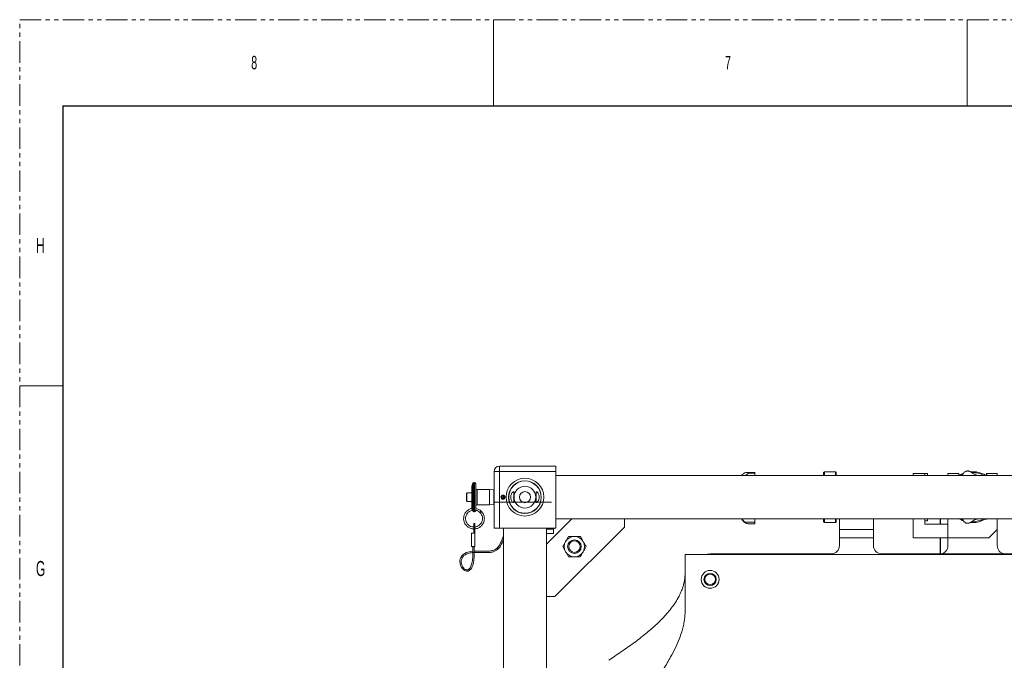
# Model space of a CAD drawing. Header units: millimetres. Extents: x 0 to 1118, y 0 to 864.
# Tile 3 of 13: x 0 to 290, y 675 to 864. Entities that reach past the tile are written whole.
import ezdxf

# ---------------------------------------------------------------- set-up
doc = ezdxf.new("R2010")
doc.units = ezdxf.units.MM
doc.linetypes.add('PHANTOM', pattern=[12.7, 6.35, -1.27, 1.27, -1.27, 1.27, -1.27])
doc.styles.add('SLDTEXTSTYLE1', font='TXT', dxfattribs={"width": 0.6})

msp = doc.modelspace()

# ---------------------------------------------------------------- linework, layer by layer
at = {"color": 7, "linetype": 'PHANTOM', "lineweight": 0}
for p, q in [((0, 0), (0, 863.6)), ((0, 863.6), (1117.6, 863.6))]:
    msp.add_line(p, q, dxfattribs=at)
at = {"color": 7, "linetype": 'Continuous', "lineweight": 0}
for p, q in [((139.7, 863.6), (139.7, 838.2)), ((279.4, 863.6), (279.4, 838.2)), ((0, 755.65), (12.7, 755.65))]:
    msp.add_line(p, q, dxfattribs=at)
at = {"color": 7, "linetype": 'Continuous', "lineweight": 30}
for q in [(12.7, 25.4), (1104.9, 838.2)]:
    msp.add_line((12.7, 838.2), q, dxfattribs=at)
at = {"color": 7, "linetype": 'Continuous', "lineweight": 15}
for p, q in [((141.4411, 730.3155), (141.4411, 731.903)), ((141.4411, 731.903), (158.1036, 731.903)), ((158.1036, 731.903), (158.1036, 730.3155)), ((139.8536, 713.653), (139.8536, 730.3155)), ((139.8536, 730.3155), (141.4411, 730.3155)), ((141.4411, 730.3155), (141.4411, 713.653)), ((158.1036, 730.3155), (141.4411, 730.3155)), ((158.1036, 713.653), (158.1036, 730.3155)), ((414.8536, 729.128), (158.1036, 729.128)), ((213.6612, 729.8531), (213.7573, 729.904)), ((213.7573, 729.904), (213.8438, 729.928)), ((216.8117, 730.0219), (214.3718, 730.0219)), ((214.9985, 729.8863), (214.9985, 729.8599)), ((214.9985, 729.8863), (216.8111, 729.8863)), ((216.8111, 729.8599), (214.9985, 729.8599)), ((216.8111, 729.8599), (216.8111, 729.8863)), ((237.2711, 730.278), (237.0211, 730.028)), ((237.0211, 729.128), (237.0211, 730.028)), ((240.5211, 730.278), (237.2711, 730.278)), ((237.2711, 730.278), (237.2711, 729.128)), ((240.7711, 730.028), (240.5211, 730.278)), ((240.5211, 729.128), (240.5211, 730.278)), ((240.7711, 730.028), (240.7711, 729.128)), ((263.4286, 729.778), (266.8711, 729.778)), ((263.4286, 729.128), (263.4286, 729.778)), ((266.8711, 729.778), (267.6648, 729.778)), ((266.8711, 729.128), (266.8711, 729.778)), ((267.6648, 729.778), (267.6648, 729.128)), ((273.6786, 729.128), (273.6786, 729.778)), ((273.6786, 729.778), (276.8661, 729.778)), ((276.8661, 729.778), (276.8661, 729.128)), ((284.6675, 729.2395), (284.0779, 729.128)), ((285.0411, 729.778), (288.2286, 729.778)), ((285.0411, 729.2459), (285.0411, 729.778)), ((288.2286, 729.778), (288.2286, 729.128)), ((133.5752, 726.8508), (133.2734, 726.0215)), ((133.2734, 719.5396), (133.2734, 726.0215)), ((134.0671, 727.1119), (133.9481, 727.1119)), ((134.464, 726.715), (134.464, 718.8425)), ((131.7851, 723.6854), (131.7851, 723.9274)), ((131.7851, 721.6287), (131.7851, 723.6854)), ((133.2734, 724.0226), (131.8803, 724.0226)), ((138.5333, 725.0601), (134.8609, 725.0601)), ((139.8181, 724.925), (138.5333, 725.0601)), ((138.5333, 720.496), (138.5333, 725.0601)), ((139.8536, 724.8896), (139.8181, 724.925)), ((139.8181, 722.778), (139.8181, 724.925)), ((139.8536, 724.8896), (139.8536, 720.6665)), ((139.8536, 724.273), (139.8536, 724.273)), ((142.1544, 723.2939), (142.2815, 723.1082)), ((142.2815, 723.1082), (142.2956, 723.0875)), ((142.5073, 723.178), (142.5073, 723.403)), ((142.5073, 723.153), (142.5073, 723.178)), ((131.8803, 721.5334), (133.2734, 721.5334)), ((134.8609, 720.496), (138.5333, 720.496)), ((138.5333, 720.496), (139.8181, 720.631)), ((139.8181, 720.631), (139.8181, 722.778)), ((139.8181, 720.631), (139.8536, 720.6665)), ((139.8536, 721.283), (156.8536, 721.283)), ((131.7934, 718.613), (131.7213, 718.5273)), ((133.5342, 718.8179), (133.5752, 718.7053)), ((133.9481, 718.4442), (134.0671, 718.4442)), ((134.4638, 718.829), (134.464, 718.8425)), ((136.1129, 718.613), (135.7222, 718.2223)), ((134.2417, 714.968), (133.9084, 714.968)), ((133.9084, 713.1708), (133.9084, 714.968)), ((134.2417, 713.1708), (134.2417, 714.968)), ((155.3286, 708.928), (162.8286, 716.428)), ((158.1036, 716.428), (414.8536, 716.428)), ((178.2891, 713.928), (178.2891, 716.428)), ((216.8111, 715.4106), (213.7573, 715.4106)), ((214.9985, 714.9031), (214.9985, 714.903)), ((214.9985, 714.9031), (216.8111, 714.9031)), ((216.8111, 714.9031), (214.9985, 714.9031)), ((237.0211, 715.528), (237.0211, 716.428)), ((237.0211, 715.528), (237.2711, 715.278)), ((237.2711, 716.428), (237.2711, 715.278)), ((237.2711, 715.278), (240.5211, 715.278)), ((240.5211, 715.278), (240.5211, 716.428)), ((240.5211, 715.278), (240.7711, 715.528)), ((240.7711, 716.428), (240.7711, 715.528)), ((241.7211, 713.278), (241.7211, 716.428)), ((251.7211, 716.428), (251.7211, 713.278)), ((263.4286, 716.428), (263.4286, 710.778)), ((266.8711, 716.428), (266.8711, 715.778)), ((266.8711, 716.428), (266.8711, 714.778)), ((266.8711, 715.778), (267.6648, 715.778)), ((266.8711, 714.778), (273.6786, 714.778)), ((267.6648, 716.428), (267.6648, 715.778)), ((271.4286, 714.778), (271.4286, 716.428)), ((273.6786, 716.428), (273.6786, 710.778)), ((273.6786, 714.778), (273.6786, 710.778)), ((277.9015, 716.428), (278.1416, 716.0071)), ((280.9536, 715.278), (280.4244, 715.2967)), ((280.6819, 715.5331), (280.9536, 715.528)), ((288.2286, 716.428), (288.2286, 713.278)), ((133.25, 712.1899), (133.25, 708.2212)), ((134.2417, 712.1899), (133.25, 712.1899)), ((133.9084, 713.1708), (134.2417, 713.1708)), ((133.9084, 712.1899), (133.9084, 713.1708)), ((134.2417, 712.1899), (134.2417, 713.1708)), ((134.2417, 708.2212), (134.2417, 712.1899)), ((141.4411, 713.653), (139.8536, 713.653)), ((158.1036, 713.653), (141.4411, 713.653)), ((142.6286, 713.653), (142.6286, 550.653)), ((155.3286, 550.653), (155.3286, 713.653)), ((155.747, 713.3197), (155.3286, 713.3197)), ((155.3286, 712.0697), (157.4161, 712.0697)), ((155.747, 713.3197), (155.747, 713.653)), ((157.5442, 713.3197), (155.747, 713.3197)), ((157.4161, 712.0697), (157.4161, 713.3197)), ((157.5442, 713.3197), (157.5442, 713.653)), ((157.8286, 693.4675), (178.2891, 713.928)), ((241.7211, 713.278), (251.7211, 713.278)), ((241.7211, 710.778), (241.7211, 713.278)), ((251.7211, 713.278), (251.7211, 710.778)), ((285.7286, 710.778), (288.2286, 713.278)), ((288.2286, 708.4866), (288.2286, 713.278)), ((251.7211, 710.778), (241.7211, 710.778)), ((241.7211, 710.778), (241.7211, 708.5255)), ((251.7211, 708.5255), (251.7211, 710.778)), ((263.4286, 710.778), (273.6786, 710.778)), ((271.4286, 706.0255), (271.4286, 710.778)), ((285.7286, 710.778), (273.6786, 710.778)), ((273.6786, 710.778), (273.6786, 708.4866)), ((134.2417, 708.2212), (133.25, 708.2212)), ((133.6464, 708.2212), (133.6464, 706.4109)), ((134.0433, 706.4109), (133.6464, 706.4109)), ((134.0433, 706.4109), (134.0433, 708.2212)), ((196.2036, 689.2571), (196.2036, 705.9001)), ((196.2036, 705.9001), (407.2036, 705.9001)), ((239.2211, 706.0255), (203.5786, 706.0255)), ((399.8286, 706.0255), (254.2211, 706.0255)), ((196.0817, 698.7411), (196.0786, 698.5255)), ((155.3286, 693.4675), (157.8286, 693.4675))]:
    msp.add_line(p, q, dxfattribs=at)
at = {"color": 9, "linetype": 'Continuous', "lineweight": 15}
for p, q in [((133.5752, 722.778), (133.5752, 726.8508)), ((133.9481, 727.1119), (133.9481, 718.4442)), ((134.0671, 718.4442), (134.0671, 727.1119)), ((131.8803, 724.0226), (131.8803, 723.7606)), ((131.8803, 723.7606), (131.8803, 721.5334)), ((134.8609, 725.0601), (134.8609, 720.496)), ((133.5752, 718.7053), (133.5752, 722.778)), ((271.5536, 714.778), (271.5536, 716.428)), ((271.5536, 706.0255), (271.5536, 710.778))]:
    msp.add_line(p, q, dxfattribs=at)
at = {"color": 7, "linetype": 'Continuous', "lineweight": 15, "flags": 128}
for points in [[(278.0389, 729.4163), (277.503, 729.1542), (277.455, 729.128)], [(142.5228, 723.1815), (142.5116, 723.0121), (142.5076, 722.8365), (142.5073, 722.7927), (142.5073, 722.7817), (142.5073, 722.7789), (142.5073, 722.7782), (142.5073, 722.7781), (142.5073, 722.778), (142.5073, 722.778), (142.5073, 722.778)], [(142.6383, 723.1294), (142.6314, 722.9662), (142.6383, 722.4266)], [(277.455, 716.428), (277.8594, 716.2214), (278.028, 716.1445)], [(133.6464, 706.8275), (132.9689, 706.7541), (131.7573, 706.4191), (131.2444, 706.1679), (130.7904, 705.8535), (130.4033, 705.4694), (130.0993, 705.0173), (129.9078, 704.5542), (129.8194, 704.1619), (129.7887, 703.7782), (129.8282, 703.2478), (129.9801, 702.6598), (130.193, 702.1857), (130.4425, 701.7993), (130.8197, 701.3944), (131.2641, 701.0997), (131.708, 700.9638), (132.1984, 700.991), (132.6605, 701.2125), (133.0108, 701.5502), (133.2719, 701.9419), (133.4433, 702.295), (133.613, 702.7607), (133.7741, 703.3666), (133.9121, 704.1479), (133.9951, 705.1496), (134.0433, 706.4109), (134.0433, 706.4109)], [(203.5786, 706.0255), (202.7388, 705.9784), (202.2125, 705.9001)], [(196.2036, 699.8891), (196.1257, 699.3653), (196.1207, 699.3197)]]:
    msp.add_lwpolyline(points, dxfattribs=at)
at = {"color": 7, "linetype": 'Continuous', "lineweight": 15}
for centre, radius in [((148.9786, 722.778), 5.575), ((148.9786, 722.778), 4.825), ((148.9786, 722.778), 4.7625), ((148.9786, 722.778), 3.2096), ((142.5073, 722.778), 0.625), ((148.9786, 722.778), 1.6399), ((163.5687, 708.1879), 2), ((163.5687, 708.1879), 1.6933), ((203.5786, 698.5251), 2.6375), ((203.5786, 698.5251), 1.816), ((203.5786, 698.5251), 1.5625)]:
    msp.add_circle(centre, radius, dxfattribs=at)
for centre, radius, start, end in [((141.4411, 730.3155), 1.5875, 90, 180), ((215.1548, 728.1579), 2.5, 150.923205, 157.167178), ((280.9536, 722.778), 7.5, 111.336389, 122.149052), ((280.9536, 722.778), 7.875, 102.6357, 103.078586), ((280.9536, 722.778), 7.5, 59.653011, 94.417812), ((280.9536, 722.778), 7.25, 62.151751, 91.904404), ((133.9481, 726.715), 0.3969, 90, 160), ((134.0671, 726.715), 0.3969, 0, 90), ((131.8803, 723.9274), 0.0953, 90, 180), ((134.8609, 725.4569), 0.3969, 180, 270), ((142.5073, 722.778), 0.4, 124.377468, 90), ((142.5073, 722.778), 0.375, 124.377468, 90), ((131.8803, 721.6287), 0.0953, 180, 270), ((134.8609, 720.0991), 0.3969, 90, 180), ((133.9481, 718.841), 0.3969, 200, 270), ((134.0671, 718.841), 0.3969, 270, 0), ((215.1548, 717.3981), 2.5, 202.832822, 250.694253), ((280.9536, 722.778), 7.5, 237.850948, 248.690448), ((280.9536, 722.778), 7.875, 256.921414, 257.3643), ((280.9536, 722.778), 7.25, 270, 297.787085), ((280.9536, 722.778), 7.5, 270, 300.07204), ((163.5687, 708.1879), 3, 150, 210), ((163.5687, 708.1879), 3, 90, 150), ((163.5687, 708.1879), 3, 30, 90), ((163.5687, 708.1879), 3, 330, 30), ((239.2211, 708.5255), 2.5, 270, 0), ((254.2211, 708.5255), 2.5, 180, 270), ((271.1786, 708.4866), 2.5, 280.118163, 0), ((290.7286, 708.4866), 2.5, 180, 259.881837), ((163.5687, 708.1879), 3, 210, 270), ((163.5687, 708.1879), 3, 270, 330)]:
    msp.add_arc(centre, radius, start, end, dxfattribs=at)
for points, knots in [([(213.5925, 729.825), (213.4418, 729.734), (213.1413, 729.5526), (212.9965, 729.3993), (212.9635, 729.3654), (212.9712, 729.3766), (213.009, 729.4117), (213.015, 729.4174)], [0, 0, 0, 0, 0.29036268, 0.57873757, 0.78088477, 0.96461096, 1, 1, 1, 1]), ([(214.9985, 729.8863), (214.9858, 729.8967), (214.9233, 729.9478), (214.6646, 730.0035), (214.3243, 730.0363), (213.9378, 729.9859), (213.7023, 729.8762), (213.5925, 729.825)], [0, 0, 0, 0, 0.04345463, 0.21282794, 0.48148882, 0.75812643, 1, 1, 1, 1]), ([(213.9742, 729.128), (214.018, 729.1694), (214.181, 729.3232), (214.4494, 729.5183), (214.7262, 729.6906), (214.8961, 729.7851), (214.9765, 729.8325), (214.9937, 729.8539), (214.9985, 729.8599)], [0, 0, 0, 0, 0.12844319, 0.47758701, 0.75015255, 0.89826908, 0.97122571, 1, 1, 1, 1]), ([(216.8111, 729.8863), (216.8111, 729.9299), (216.8111, 730.0088), (216.8111, 730.0134), (216.8111, 730.0155)], [0, 0, 0, 0, 0.55221227, 1, 1, 1, 1]), ([(216.8111, 729.128), (216.8111, 729.1576), (216.8111, 729.2841), (216.8111, 729.4792), (216.8111, 729.7033), (216.8111, 729.8077), (216.8111, 729.8599)], [0, 0, 0, 0, 0.09217182, 0.39478121, 0.69739061, 1, 1, 1, 1]), ([(278.2174, 729.7104), (278.1416, 729.5312), (278.0625, 729.3441), (277.9107, 729.1369), (277.9042, 729.128)], [0, 0, 0, 0, 0.95740318, 1, 1, 1, 1]), ([(279.1716, 730.4488), (279.1463, 730.4419), (279.0225, 730.4086), (278.8313, 730.3271), (278.5545, 730.1491), (278.3441, 729.9243), (278.2469, 729.7602), (278.2174, 729.7104)], [0, 0, 0, 0, 0.04944318, 0.242158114, 0.5478436, 0.862605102, 1, 1, 1, 1]), ([(280.411, 730.2111), (280.3096, 730.2737), (280.1067, 730.3989), (279.7973, 730.4798), (279.5481, 730.4985), (279.3819, 730.4871), (279.2893, 730.4739), (279.2438, 730.4649), (279.2309, 730.4623)], [0, 0, 0, 0, 0.28418167, 0.56860696, 0.79368344, 0.91599364, 0.97623905, 1, 1, 1, 1]), ([(282.907, 729.128), (282.866, 729.1313), (282.6414, 729.1495), (282.2379, 729.2449), (281.7096, 729.4173), (281.1575, 729.6773), (280.7076, 729.9684), (280.487, 730.1488), (280.411, 730.2111)], [0, 0, 0, 0, 0.04221055, 0.23108911, 0.41630311, 0.60737546, 0.86461161, 1, 1, 1, 1]), ([(285.5419, 729.128), (285.4367, 729.1684), (285.2147, 729.2535), (284.9135, 729.2735), (284.7248, 729.2474), (284.6675, 729.2395)], [0, 0, 0, 0, 0.38574651, 0.81334933, 1, 1, 1, 1]), ([(145.4744, 724.3483), (145.5317, 724.3658), (145.6465, 724.4009), (145.7225, 724.2479), (145.7226, 723.9556), (145.6832, 723.5433), (145.6476, 723.0376), (145.6487, 722.4944), (145.6857, 721.9849), (145.7261, 721.562), (145.7182, 721.2771), (145.6273, 721.1586), (145.4626, 721.1942), (145.2413, 721.3841), (145.0019, 721.7469), (144.8255, 722.2567), (144.7749, 722.8015), (144.831, 723.2847), (144.9627, 723.705), (145.1594, 724.0649), (145.3458, 724.271), (145.446, 724.3313), (145.4744, 724.3483)], [0, 0, 0, 0, 0.05097381, 0.1021227, 0.14999211, 0.19899953, 0.25093981, 0.30286416, 0.35390892, 0.40583853, 0.45776163, 0.50650666, 0.55455639, 0.60779404, 0.66798553, 0.72827826, 0.77984539, 0.824506, 0.8692971, 0.91945024, 0.97721005, 1, 1, 1, 1]), ([(152.9151, 723.8423), (152.9747, 723.7089), (153.0943, 723.4414), (153.1772, 722.9362), (153.1568, 722.4428), (153.0518, 722.0019), (152.8781, 721.6166), (152.6491, 721.3104), (152.416, 721.1502), (152.2659, 721.1975), (152.2267, 721.429), (152.2512, 721.7842), (152.294, 722.2453), (152.3144, 722.7783), (152.2938, 723.313), (152.2497, 723.7873), (152.2255, 724.1504), (152.272, 724.3561), (152.4006, 724.3989), (152.5942, 724.291), (152.7808, 724.083), (152.8842, 723.8976), (152.9151, 723.8423)], [0, 0, 0, 0, 0.05097095, 0.10218332, 0.14833649, 0.19232344, 0.24002457, 0.29495495, 0.35610488, 0.41485175, 0.46517424, 0.51293409, 0.56353928, 0.61585892, 0.6671972, 0.71849362, 0.77082297, 0.82141529, 0.86910538, 0.91901302, 0.97582744, 1, 1, 1, 1]), ([(142.5073, 722.778), (142.5073, 722.778), (142.5073, 722.778), (142.5073, 722.7779), (142.5073, 722.7776), (142.5073, 722.7764), (142.5073, 722.7716), (142.5074, 722.7524), (142.5079, 722.6756), (142.5093, 722.5579), (142.5171, 722.4551), (142.5204, 722.4106)], [0, 0, 0, 0, 0.00001276, 0.00012931, 0.00059551, 0.00246031, 0.00991953, 0.03975641, 0.15910439, 0.63652657, 1, 1, 1, 1]), ([(133.3386, 719.4384), (133.3238, 719.4376), (133.0006, 719.4193), (132.3978, 719.1168), (131.645, 718.5373), (131.1224, 717.7228), (130.8696, 716.8011), (130.9089, 715.8399), (131.2448, 714.9379), (131.8368, 714.1813), (132.6294, 713.6571), (133.3597, 713.3973), (133.7953, 713.4256), (133.9084, 713.433)], [0, 0, 0, 0, 0.00500245, 0.10908176, 0.21733741, 0.32476947, 0.42822883, 0.53542875, 0.64361905, 0.74783952, 0.85336121, 0.9619302, 1, 1, 1, 1]), ([(133.9084, 713.9757), (133.715, 713.9827), (133.258, 713.9992), (132.6, 714.3063), (132.0087, 714.8151), (131.5999, 715.4886), (131.4176, 716.258), (131.4806, 717.0401), (131.7758, 717.7676), (132.2836, 718.3669), (132.901, 718.7751), (133.3533, 718.8643), (133.5487, 718.9029)], [0, 0, 0, 0, 0.07821104, 0.18479349, 0.28724142, 0.39239122, 0.49962276, 0.60373173, 0.7067614, 0.81366628, 0.91950565, 1, 1, 1, 1]), ([(131.8312, 717.7676), (131.8429, 717.7901), (131.9317, 717.9609), (132.0668, 718.1008), (132.184, 718.2223)], [0, 0, 0, 0, 0.13171852, 1, 1, 1, 1]), ([(133.2734, 719.5396), (133.2734, 719.5394), (133.2734, 719.5392), (133.2737, 719.5381), (133.2743, 719.5365), (133.2746, 719.5355), (133.2748, 719.535)], [0, 0, 0, 0, 0.34702293, 0.69635285, 0.87083609, 1, 1, 1, 1]), ([(133.2769, 719.5297), (133.2788, 719.5249), (133.2872, 719.5042), (133.3186, 719.4245), (133.3593, 719.3181), (133.3871, 719.2415), (133.398, 719.2115)], [0, 0, 0, 0, 0.09789226, 0.42520241, 0.77477532, 1, 1, 1, 1]), ([(133.398, 719.2115), (133.4052, 719.1921), (133.4157, 719.1637), (133.4251, 719.1367), (133.4281, 719.1281)], [0, 0, 0, 0, 0.68086296, 1, 1, 1, 1]), ([(133.4281, 719.1281), (133.4425, 719.0873), (133.4723, 719.0029), (133.5078, 718.8978), (133.5307, 718.8288), (133.5333, 718.8207), (133.5345, 718.8172)], [0, 0, 0, 0, 0.24472204, 0.50725104, 0.78358604, 1, 1, 1, 1]), ([(134.2417, 713.4428), (134.3329, 713.4427), (134.7183, 713.4419), (135.3562, 713.7063), (135.9674, 714.1224), (136.4046, 714.6045), (136.7286, 715.1199), (136.926, 715.6766), (137.008, 716.2059), (137.0126, 716.6681), (136.9385, 717.1669), (136.768, 717.6787), (136.4999, 718.1806), (136.2431, 718.4675), (136.1129, 718.613)], [0, 0, 0, 0, 0.03956661, 0.16719922, 0.29065547, 0.36006892, 0.44887567, 0.55408971, 0.61446304, 0.68140614, 0.75449859, 0.83289293, 0.91528953, 1, 1, 1, 1]), ([(135.7222, 718.2223), (135.8944, 718.0148), (136.2227, 717.6191), (136.4403, 716.9199), (136.4718, 716.3008), (136.3817, 715.7973), (136.2325, 715.398), (135.9804, 714.9484), (135.5435, 714.4748), (134.9113, 714.0912), (134.4485, 714.0174), (134.2417, 713.9844)], [0, 0, 0, 0, 0.14358626, 0.27379951, 0.38467687, 0.47419297, 0.54642609, 0.61275592, 0.74998408, 0.88828915, 1, 1, 1, 1]), ([(136.5283, 718.0823), (136.353, 718.3168), (135.9887, 718.8044), (135.2408, 719.2855), (134.6814, 719.3949), (134.4322, 719.4437)], [0, 0, 0, 0, 0.33952554, 0.70584904, 1, 1, 1, 1]), ([(134.464, 718.8991), (134.4712, 718.8987), (134.7407, 718.8842), (135.2189, 718.6538), (135.5857, 718.3267), (135.7573, 718.1736)], [0, 0, 0, 0, 0.014321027, 0.538771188, 1, 1, 1, 1]), ([(213.7573, 715.4106), (213.5923, 715.5664), (213.2632, 715.8771), (213.0857, 716.2494), (213.0477, 716.4081), (213.0429, 716.428)], [0, 0, 0, 0, 0.46788007, 0.93312287, 1, 1, 1, 1]), ([(214.9985, 714.9031), (214.9853, 714.9042), (214.9443, 714.9075), (214.7428, 714.9324), (214.4385, 715.0132), (214.0745, 715.1799), (213.8528, 715.3412), (213.7573, 715.4106)], [0, 0, 0, 0, 0.05167604, 0.15970342, 0.45906726, 0.7669812, 1, 1, 1, 1]), ([(216.8111, 716.428), (216.8111, 716.3551), (216.8111, 716.0918), (216.8111, 715.6965), (216.8111, 715.4106)], [0, 0, 0, 0, 0.27676859, 1, 1, 1, 1]), ([(278.1416, 716.0071), (278.1909, 715.9043), (278.2909, 715.6957), (278.5174, 715.4452), (278.7517, 715.2728), (278.9516, 715.178), (279.0735, 715.1337), (279.1452, 715.1144), (279.1716, 715.1073)], [0, 0, 0, 0, 0.23253913, 0.47177236, 0.72393175, 0.87735909, 0.955006, 1, 1, 1, 1]), ([(279.2309, 715.0938), (279.2578, 715.0887), (279.3401, 715.0733), (279.5259, 715.0563), (279.8135, 715.0736), (280.1352, 715.1711), (280.3271, 715.2921), (280.411, 715.345)], [0, 0, 0, 0, 0.051453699, 0.157721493, 0.460979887, 0.764271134, 1, 1, 1, 1]), ([(280.411, 715.345), (280.5686, 715.47), (280.8828, 715.7193), (281.4858, 716.0471), (282.0651, 716.2622), (282.5281, 716.3847), (282.8187, 716.4164), (282.9254, 716.428)], [0, 0, 0, 0, 0.261054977, 0.520638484, 0.703246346, 0.891120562, 1, 1, 1, 1]), ([(284.084, 716.428), (284.0924, 716.4273), (284.2445, 716.414), (284.3728, 716.3852), (284.494, 716.3579)], [0, 0, 0, 0, 0.05532089, 1, 1, 1, 1]), ([(284.494, 716.3579), (284.6052, 716.3322), (284.8308, 716.28), (285.167, 716.3037), (285.4023, 716.3583), (285.5238, 716.4191), (285.5417, 716.428)], [0, 0, 0, 0, 0.3029636, 0.6146486, 0.94317446, 1, 1, 1, 1]), ([(142.6286, 711.1806), (142.6281, 711.1797), (142.5334, 711.0028), (142.3825, 710.6377), (142.1511, 710.0924), (141.9252, 709.5483), (141.6806, 709.0188), (141.41, 708.5302), (141.1107, 708.1069), (140.8282, 707.8023), (140.5728, 707.5832), (140.3382, 707.414), (140.0351, 707.2397), (139.6458, 707.0743), (139.1417, 706.9323), (138.4978, 706.8432), (137.7849, 706.8107), (137.0308, 706.8127), (136.3326, 706.837), (135.6916, 706.8618), (135.1315, 706.8736), (134.585, 706.875), (134.2274, 706.8623), (134.0433, 706.8558)], [0, 0, 0, 0, 0.00041288, 0.07841222, 0.15955501, 0.24246402, 0.32527101, 0.40433149, 0.47231215, 0.52899756, 0.55592446, 0.58641852, 0.61972091, 0.65502688, 0.69184385, 0.73191148, 0.7764503, 0.81793261, 0.86415779, 0.90023928, 0.93283067, 0.96541611, 1, 1, 1, 1]), ([(134.0433, 706.4737), (134.1331, 706.4784), (134.3849, 706.4918), (134.8402, 706.4878), (135.4971, 706.4656), (136.2584, 706.4384), (137.0621, 706.4174), (137.7482, 706.4143), (138.3435, 706.438), (138.8778, 706.4901), (139.3856, 706.5847), (139.843, 706.7246), (140.2439, 706.9), (140.7045, 707.1696), (141.1312, 707.5302), (141.4908, 707.9505), (141.7685, 708.3593), (142.0064, 708.7826), (142.2554, 709.3022), (142.4551, 709.7855), (142.587, 710.102), (142.6286, 710.2017)], [0, 0, 0, 0, 0.018395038, 0.051562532, 0.09224603, 0.151368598, 0.204277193, 0.250753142, 0.285657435, 0.321572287, 0.358751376, 0.39629389, 0.434870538, 0.475018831, 0.554665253, 0.626532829, 0.690509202, 0.760336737, 0.837198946, 0.948733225, 1, 1, 1, 1]), ([(160.9706, 709.6879), (160.8255, 709.4366), (160.5321, 708.9283), (160.2481, 708.4365), (160.1046, 708.1879)], [0, 0, 0, 0, 0.49451073, 1, 1, 1, 1]), ([(161.8367, 711.1879), (161.696, 710.9443), (161.4121, 710.4526), (161.1187, 709.9443), (160.9706, 709.6879)], [0, 0, 0, 0, 0.49545796, 1, 1, 1, 1]), ([(163.5687, 711.1879), (163.2785, 711.1879), (162.6916, 711.1879), (162.1237, 711.1879), (161.8367, 711.1879)], [0, 0, 0, 0, 0.494510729, 1, 1, 1, 1]), ([(165.3008, 711.1879), (165.0195, 711.1879), (164.4517, 711.1879), (163.8648, 711.1879), (163.5687, 711.1879)], [0, 0, 0, 0, 0.49545796, 1, 1, 1, 1]), ([(166.1668, 709.6879), (166.0217, 709.9392), (165.7282, 710.4475), (165.4443, 710.9393), (165.3008, 711.1879)], [0, 0, 0, 0, 0.49451073, 1, 1, 1, 1]), ([(167.0328, 708.1879), (166.8922, 708.4315), (166.6083, 708.9232), (166.3148, 709.4315), (166.1668, 709.6879)], [0, 0, 0, 0, 0.49545796, 1, 1, 1, 1]), ([(133.6464, 706.4109), (133.6333, 705.9738), (133.6099, 705.1914), (133.5287, 704.14), (133.3685, 703.3294), (133.1839, 702.688), (132.9601, 702.1663), (132.6826, 701.7416), (132.3868, 701.4844), (132.1201, 701.3713), (131.8946, 701.3377), (131.6634, 701.3657), (131.3861, 701.4667), (131.0997, 701.6587), (130.8035, 701.9614), (130.5336, 702.3563), (130.3117, 702.857), (130.1849, 703.4191), (130.1768, 703.9478), (130.2593, 704.381), (130.3886, 704.7275), (130.5667, 705.0464), (130.8311, 705.3724), (131.1967, 705.6836), (131.6586, 705.9554), (132.2052, 706.1754), (132.8004, 706.3282), (133.2769, 706.4086), (133.5559, 706.4339), (133.6316, 706.4407)], [0, 0, 0, 0, 0.08560071, 0.15320743, 0.20607975, 0.24741115, 0.28440535, 0.31834084, 0.34918111, 0.36505584, 0.38214838, 0.40124776, 0.41995262, 0.45253949, 0.48235572, 0.51883836, 0.56395966, 0.60988607, 0.65404949, 0.68912114, 0.71492736, 0.74300327, 0.77626058, 0.81349725, 0.85328425, 0.8963874, 0.94236812, 0.98436177, 1, 1, 1, 1]), ([(160.1046, 708.1879), (160.2452, 707.9443), (160.5291, 707.4526), (160.8226, 706.9443), (160.9706, 706.6879)], [0, 0, 0, 0, 0.49545796, 1, 1, 1, 1]), ([(160.9706, 706.6879), (161.1157, 706.4366), (161.4092, 705.9283), (161.6931, 705.4365), (161.8367, 705.1879)], [0, 0, 0, 0, 0.49451073, 1, 1, 1, 1]), ([(165.3008, 705.1879), (165.4414, 705.4315), (165.7253, 705.9232), (166.0187, 706.4315), (166.1668, 706.6879)], [0, 0, 0, 0, 0.49545796, 1, 1, 1, 1]), ([(166.1668, 706.6879), (166.3119, 706.9392), (166.6053, 707.4475), (166.8893, 707.9393), (167.0328, 708.1879)], [0, 0, 0, 0, 0.49451073, 1, 1, 1, 1]), ([(161.8367, 705.1879), (162.1179, 705.1879), (162.6857, 705.1879), (163.2726, 705.1879), (163.5687, 705.1879)], [0, 0, 0, 0, 0.49545796, 1, 1, 1, 1]), ([(163.5687, 705.1879), (163.8589, 705.1879), (164.4458, 705.1879), (165.0137, 705.1879), (165.3008, 705.1879)], [0, 0, 0, 0, 0.49451073, 1, 1, 1, 1]), ([(196.2036, 700.4001), (196.1921, 699.9903), (196.171, 699.239), (196.026, 698.2215), (195.8593, 697.4129), (195.6922, 696.7733), (195.4455, 695.9584), (195.0458, 694.8839), (194.3332, 693.3679), (193.3603, 691.7075), (192.122, 689.9623), (190.9533, 688.5438), (189.8971, 687.3772), (188.9358, 686.3811), (187.7961, 685.2751), (186.4488, 684.0518), (184.8949, 682.7305), (183.184, 681.3639), (181.3499, 679.9775), (179.4408, 678.6005), (177.4842, 677.2381), (175.56, 675.9311), (174.3075, 675.0668), (173.7036, 674.6501)], [0, 0, 0, 0, 0.0346626, 0.06355207, 0.08682971, 0.10451372, 0.1194671, 0.15887502, 0.20140416, 0.26108102, 0.32146398, 0.38231471, 0.41650124, 0.45462126, 0.49944403, 0.55087109, 0.60859989, 0.67202807, 0.73614736, 0.80315006, 0.87122075, 0.93790486, 1, 1, 1, 1]), ([(196.2036, 689.2572), (196.1905, 688.7337), (196.1643, 687.6831), (195.9598, 686.1102), (195.6447, 684.5447), (195.1846, 682.8724), (194.4571, 680.7863), (193.375, 678.3252), (191.803, 675.3292), (189.8868, 672.1124), (187.7231, 668.678), (185.6079, 665.2473), (183.8182, 662.044), (182.3785, 659.0185), (181.3943, 656.5052), (180.5512, 653.8317), (179.8827, 650.9918), (179.4213, 647.6437), (179.2675, 644.2295), (179.4082, 640.9779), (179.77, 637.9245), (180.2882, 635.0737), (180.9649, 632.2405), (181.8446, 629.181), (182.9308, 625.9112), (184.2909, 622.1947), (185.8996, 618.033), (187.7075, 613.4083), (189.5461, 608.5253), (191.2651, 603.5945), (192.8226, 598.5823), (194.0583, 593.9019), (194.9888, 589.5688), (195.5752, 586.0523), (195.9439, 582.9421), (196.1594, 580.2487), (196.1888, 578.446), (196.2036, 577.5429)], [0, 0, 0, 0, 0.01330572, 0.0267014, 0.04025663, 0.0538775, 0.07076096, 0.09638169, 0.12214155, 0.15673061, 0.19153804, 0.22533805, 0.25918376, 0.28476373, 0.31046191, 0.32772881, 0.35599894, 0.38451682, 0.41352617, 0.44276516, 0.46715578, 0.49164253, 0.5163831, 0.54117852, 0.57254977, 0.60395478, 0.64178161, 0.68597792, 0.73018855, 0.77442102, 0.81871099, 0.86358891, 0.89743301, 0.93134807, 0.95417586, 0.97704293, 1, 1, 1, 1])]:
    msp.add_open_spline(points, degree=3, knots=knots, dxfattribs=at)
at = {"color": 9, "linetype": 'Continuous', "lineweight": 15}
msp.add_open_spline([(133.2748, 719.535), (133.2789, 719.5249), (133.2909, 719.495), (133.3204, 719.4199), (133.3637, 719.3061), (133.4122, 719.1739), (133.4592, 719.0407), (133.4984, 718.926), (133.5243, 718.8483), (133.5346, 718.817), (133.5343, 718.8178), (133.5343, 718.8179)], degree=3, knots=[0, 0, 0, 0, 0.06034989, 0.17875947, 0.30515725, 0.43889158, 0.57590812, 0.7107188, 0.83934135, 0.96103992, 1, 1, 1, 1], dxfattribs=at)
at = {"color": 7, "linetype": 'Continuous', "lineweight": 15}
msp.add_open_spline([(216.8111, 714.9031), (216.8111, 714.9113), (216.8111, 714.9278), (216.8111, 715.0335), (216.8111, 715.1899), (216.8111, 715.3371), (216.8111, 715.4106)], degree=3, dxfattribs=at)

# ---------------------------------------------------------------- texts
at = {"color": 7, "linetype": 'Continuous', "lineweight": 0, "attachment_point": 1, "style": 'SLDTEXTSTYLE1'}
for s, insert, char_height in [('8', (68.2625, 852.9292), 3.9688), ('7', (207.9625, 852.9292), 3.9688), ('H', (4.7942, 799.1977), 4.445), ('G', (4.7942, 703.9477), 4.445)]:
    msp.add_mtext(s, dxfattribs=dict(at, insert=insert, char_height=char_height))

doc.saveas('drawing.dxf')
